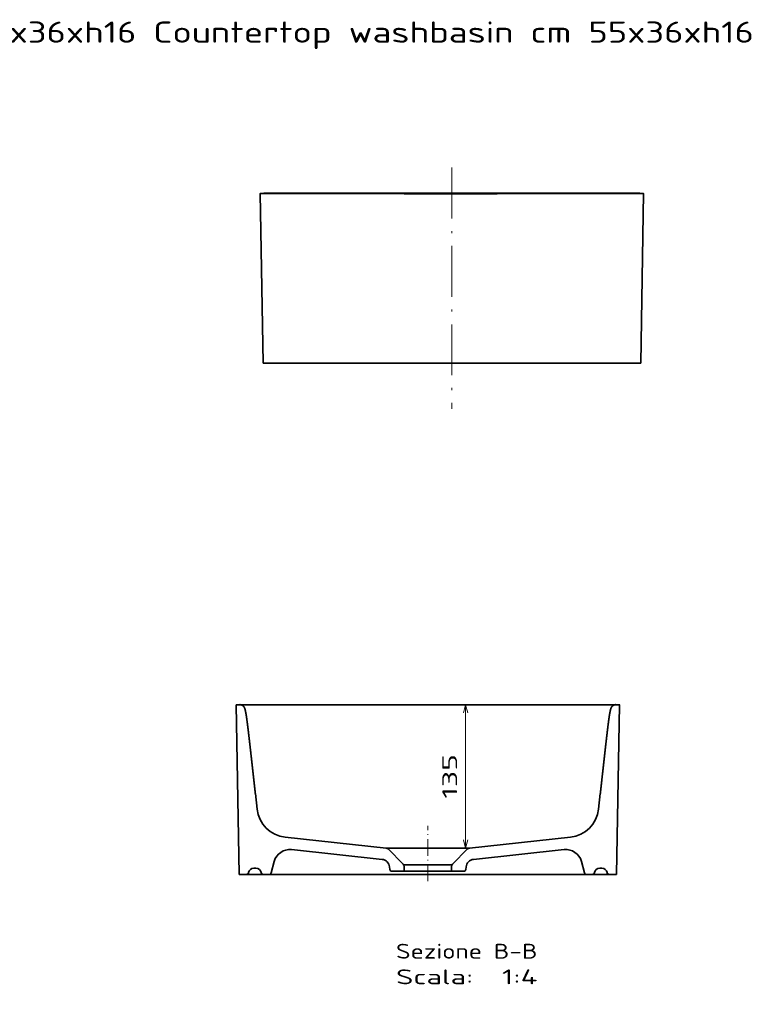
# Model space of a CAD drawing. Extents: x 34 to 384, y 34 to 267.
# Tile 2 of 2: x 209 to 384, y 34 to 267. Entities that reach past the tile are written whole.
import ezdxf
from ezdxf.enums import TextEntityAlignment as Align

# ---------------------------------------------------------------- set-up
doc = ezdxf.new("R2010")
doc.units = 0
doc.linetypes.add('DASHDOT', pattern=[18.5, 12, -3, 0.5, -3])
doc.layers.get('0').update_dxf_attribs({"lineweight": 13})
doc.styles.get("Standard").update_dxf_attribs({"font": 'isocp.shx'})
doc.dimstyles.get("Standard").update_dxf_attribs({"dimtxt": 2.5, "dimasz": 2.5, "dimexe": 1.25, "dimexo": 0.625, "dimtad": 1, "dimcen": 2.5, "dimadec": 0, "dimazin": 0, "dimtfac": 1, "dimtmove": 0, "dimatfit": 0, "dimfxl": 0, "dimarcsym": 0})

# ---------------------------------------------------------------- blocks, each defined once
blk = doc.blocks.new('*D')
at = {"color": 7, "lineweight": 13}
for p, q in [((148.9, 225.65), (37.68, 225.65)), ((39.68, 185.6), (39.68, 225.65)), ((149.14, 185.6), (37.68, 185.6)), ((125.39, 139.33), (38.82, 139.33)), ((40.82, 48.83), (40.82, 139.33)), ((123.59, 89.99), (146.36, 114.46)), ((314.33, 105.01), (314.33, 71.21)), ((58.39, 92.08), (58.39, 34.35)), ((196.39, 92.08), (196.39, 34.35)), ((125.39, 48.83), (38.82, 48.83)), ((58.39, 36.35), (196.39, 36.35))]:
    blk.add_line(p, q, dxfattribs=at)
for points in [[(40.19, 223.72), (39.68, 225.65), (39.16, 223.72)], [(39.16, 187.53), (39.68, 185.6), (40.19, 187.53)], [(41.34, 137.4), (40.82, 139.33), (40.3, 137.4)], [(314.85, 103.08), (314.33, 105.01), (313.82, 103.08)], [(130.26, 96.4), (131.19, 98.16), (129.5, 97.1)], [(124.53, 91.76), (123.59, 89.99), (125.28, 91.06)], [(313.82, 73.14), (314.33, 71.21), (314.85, 73.14)], [(40.3, 50.76), (40.82, 48.83), (41.34, 50.76)], [(60.32, 36.87), (58.39, 36.35), (60.32, 35.84)], [(194.46, 35.84), (196.39, 36.35), (194.46, 36.87)]]:
    blk.add_lwpolyline(points, dxfattribs=at)
for s, rotation, p, p2 in [('160', 90, (37.68, 200.37), (37.68, 210.88)), ('45', 47.0521, (140.28, 110.86), (144.89, 115.82)), ('%%c', 47.0521, (137.85, 108.25), (139.6, 110.13)), ('360', 90, (38.82, 88.83), (38.82, 99.33)), ('135', 90.0001, (312.33, 82.86), (312.33, 93.37))]:
    blk.add_text(s, height=3.5, rotation=rotation, dxfattribs=at).set_placement(p, p2, align=Align.FIT)
blk.add_text('550', height=3.5, dxfattribs=at).set_placement((122.14, 38.35), (132.64, 38.35), align=Align.FIT)
blk = doc.blocks.new('BLOCK12')
at = {"color": 7, "lineweight": 13}
blk.add_text('7336  CORE Lavabo da appoggio cm 55x36xh16 Countertop washbasin cm 55x36xh16 ', height=20, dxfattribs=at).set_placement((-300, 322.25), (1035.85, 322.25), align=Align.FIT)
blk = doc.blocks.new('BLOCK14')
at = {"color": 7, "lineweight": 35, "ltscale": 0.088624}
blk.add_line((-181.01, 179.9), (-177.47, 180.19), dxfattribs=at)
at = {"color": 7, "lineweight": 35, "ltscale": 4.42191e-05}
blk.add_line((-181.01, 179.96), (-181.01, 179.96), dxfattribs=at)
at = {"color": 7, "lineweight": 35}
for p, q in [((-178.22, 19.98), (-181.01, 179.96)), ((-177.33, 180.2), (177.33, 180.2)), ((178.22, 19.98), (181.01, 179.96)), ((178.22, 19.98), (-178.22, 19.98))]:
    blk.add_line(p, q, dxfattribs=at)
at = {"color": 7, "lineweight": 35, "ltscale": 6.16128e-05}
blk.add_line((-181.01, 179.9), (-181.01, 179.9), dxfattribs=at)
at = {"color": 7, "lineweight": 13}
blk.add_line((-177.47, 180.19), (177.47, 180.19), dxfattribs=at)
at = {"color": 7, "lineweight": 35, "ltscale": 0.088625}
blk.add_line((181.01, 179.9), (177.47, 180.19), dxfattribs=at)
at = {"color": 7, "lineweight": 35, "ltscale": 6.12792e-05}
blk.add_line((181.01, 179.9), (181.01, 179.9), dxfattribs=at)
blk.add_line((181.01, 179.9), (181.01, 179.9), dxfattribs=at)
at = {"color": 7, "lineweight": 35}
for centre, radius, start, end in [((-177.33, 178.38), 1.82, 88.7899, 94.54216), ((-177.33, 178.43), 1.77, 89.90453, 94.59333), ((177.33, 178.43), 1.77, 85.40667, 90.09548)]:
    blk.add_arc(centre, radius, start, end, dxfattribs=at)
blk.add_open_spline([(181.01, 179.9), (180.99, 179.9), (180.97, 179.9), (180.07, 179.89), (179.67, 179.89), (179.16, 179.89), (178.58, 179.89), (177.51, 179.89), (176.2, 179.88), (175.65, 179.88), (174.53, 179.88), (173.29, 179.88), (172.65, 179.88), (171.74, 179.88), (170.77, 179.88), (170.55, 179.88), (170.1, 179.88), (169.64, 179.88), (169.37, 179.88), (168.79, 179.88), (168.19, 179.88), (167.83, 179.88), (167.21, 179.88), (166.56, 179.87), (166.33, 179.87), (164.06, 179.87), (161.61, 179.87), (159.32, 179.87), (156.71, 179.87), (153.98, 179.87), (153.82, 179.87), (153.42, 179.86), (153.02, 179.86), (152.83, 179.86), (152.24, 179.86), (151.66, 179.86), (151.28, 179.86), (150.63, 179.86), (149.96, 179.86), (149.69, 179.86), (149.14, 179.86), (148.59, 179.86), (148.31, 179.86), (145.03, 179.86), (141.6, 179.86), (138.36, 179.86), (134.73, 179.85), (131, 179.85), (130.83, 179.85), (130.24, 179.85), (129.65, 179.85), (129.37, 179.85), (128.72, 179.85), (128.07, 179.85), (127.7, 179.85), (126.96, 179.85), (126.21, 179.85), (125.78, 179.85), (124.95, 179.85), (124.13, 179.85), (123.67, 179.85), (122.79, 179.85), (121.91, 179.85), (121.31, 179.85), (120.44, 179.85), (119.57, 179.85), (119.12, 179.85), (118.24, 179.85), (117.36, 179.85), (116.92, 179.85), (116.2, 179.85), (115.48, 179.84), (115.14, 179.84), (109.63, 179.84), (103.99, 179.84), (98.48, 179.84), (90.99, 179.84), (83.37, 179.83), (81.42, 179.83), (78.48, 179.83), (75.53, 179.83), (74.39, 179.83), (72.4, 179.83), (70.41, 179.83), (69.4, 179.83), (67.29, 179.83), (65.16, 179.83), (63.76, 179.83), (61.48, 179.83), (59.19, 179.83), (58.02, 179.83), (51.52, 179.83), (44.96, 179.83), (39.56, 179.83), (29.4, 179.82), (19.18, 179.82), (14.39, 179.82), (9.42, 179.82), (4.44, 179.82), (4.26, 179.82), (3.9, 179.82), (3.53, 179.82), (3.35, 179.82), (2.8, 179.82), (2.26, 179.82), (1.9, 179.82), (0.82, 179.82), (-0.25, 179.82), (-0.95, 179.82), (-1.86, 179.82), (-2.78, 179.82), (-2.96, 179.82), (-7.34, 179.82), (-11.72, 179.82), (-15.92, 179.82), (-25.54, 179.82), (-35.12, 179.82), (-40.44, 179.83), (-48.16, 179.83), (-55.83, 179.83), (-58.21, 179.83), (-69.25, 179.83), (-80.12, 179.83), (-88.58, 179.84), (-97.25, 179.84), (-105.67, 179.84), (-106.08, 179.84), (-106.89, 179.84), (-107.69, 179.84), (-108.09, 179.84), (-109.29, 179.84), (-110.48, 179.84), (-111.27, 179.84), (-112.56, 179.84), (-113.84, 179.84), (-114.42, 179.84), (-117.06, 179.85), (-119.67, 179.85), (-121.77, 179.85), (-124.18, 179.85), (-126.55, 179.85), (-126.92, 179.85), (-127.56, 179.85), (-128.2, 179.85), (-128.53, 179.85), (-129.45, 179.85), (-130.38, 179.85), (-130.97, 179.85), (-131.92, 179.85), (-132.84, 179.85), (-133.16, 179.85), (-137.46, 179.86), (-141.62, 179.86), (-145.3, 179.86), (-151.11, 179.86), (-156.46, 179.87), (-158.47, 179.87), (-160.75, 179.87), (-162.9, 179.87), (-163.22, 179.87), (-163.86, 179.87), (-164.48, 179.87), (-164.79, 179.87), (-165.55, 179.87), (-166.29, 179.87), (-166.71, 179.87), (-167.64, 179.88), (-168.53, 179.88), (-169.04, 179.88), (-170.87, 179.88), (-172.53, 179.88), (-173.68, 179.88), (-174.93, 179.88), (-176.03, 179.88), (-176.18, 179.88), (-176.45, 179.88), (-176.72, 179.89), (-176.83, 179.89), (-177.05, 179.89), (-177.25, 179.89), (-177.35, 179.89), (-178.38, 179.89), (-179.25, 179.89), (-179.87, 179.89), (-180.47, 179.89), (-180.8, 179.9), (-180.86, 179.9), (-180.91, 179.9), (-180.94, 179.9), (-181.01, 179.9), (-181.01, 179.9), (-181.01, 179.9)], degree=5, knots=[0, 0, 0, 0, 0, 0, 0.970173, 0.970173, 0.970173, 19.670281, 19.670281, 19.670281, 31.067261, 31.067261, 31.067261, 42.809472, 42.809472, 42.809472, 46.36602, 46.36602, 46.36602, 49.79885, 49.79885, 49.79885, 55.100044, 55.100044, 55.100044, 58.594195, 58.594195, 58.594195, 85.6871, 85.6871, 85.6871, 87.855136, 87.855136, 87.855136, 89.936329, 89.936329, 89.936329, 94.098713, 94.098713, 94.098713, 96.873693, 96.873693, 96.873693, 99.648673, 99.648673, 99.648673, 129.655319, 129.655319, 129.655319, 132.349258, 132.349258, 132.349258, 134.802879, 134.802879, 134.802879, 138.074201, 138.074201, 138.074201, 141.232883, 141.232883, 141.232883, 145.073027, 145.073027, 145.073027, 148.617009, 148.617009, 148.617009, 152.333283, 152.333283, 152.333283, 156.049557, 156.049557, 156.049557, 158.233977, 158.233977, 158.233977, 200.829679, 200.829679, 200.829679, 215.536762, 215.536762, 215.536762, 222.737943, 222.737943, 222.737943, 230.184067, 230.184067, 230.184067, 238.258143, 238.258143, 238.258143, 246.76327, 246.76327, 246.76327, 285.298678, 285.298678, 285.298678, 319.045689, 319.045689, 319.045689, 320.331011, 320.331011, 320.331011, 321.616333, 321.616333, 321.616333, 324.186976, 324.186976, 324.186976, 329.349516, 329.349516, 329.349516, 330.634806, 330.634806, 330.634806, 360.195886, 360.195886, 360.195886, 398.587487, 398.587487, 398.587487, 415.456591, 415.456591, 415.456591, 478.64274, 478.64274, 478.64274, 481.859738, 481.859738, 481.859738, 485.076735, 485.076735, 485.076735, 491.510618, 491.510618, 491.510618, 495.457687, 495.457687, 495.457687, 512.978831, 512.978831, 512.978831, 515.704215, 515.704215, 515.704215, 518.513445, 518.513445, 518.513445, 523.507124, 523.507124, 523.507124, 526.564623, 526.564623, 526.564623, 561.706599, 561.706599, 561.706599, 584.324957, 584.324957, 584.324957, 588.333909, 588.333909, 588.333909, 592.342862, 592.342862, 592.342862, 598.071717, 598.071717, 598.071717, 605.033793, 605.033793, 605.033793, 625.350271, 625.350271, 625.350271, 628.986637, 628.986637, 628.986637, 631.480535, 631.480535, 631.480535, 634.011445, 634.011445, 634.011445, 658.05531, 658.05531, 658.05531, 664.657268, 664.657268, 664.657268, 664.721653, 664.721653, 664.721653, 664.721653, 664.721653, 664.721653], dxfattribs=at)
blk = doc.blocks.new('BLOCK15')
at = {"color": 7, "lineweight": 13}
for s, p, p2 in [('Sezione B-B', (-30, -59.43), (103.59, -59.43)), ('Scala:', (-30, -83.61), (42.86, -83.61)), ('  1:4', (42.86, -83.61), (103.59, -83.61))]:
    blk.add_text(s, height=14, dxfattribs=at).set_placement(p, p2, align=Align.FIT)
blk = doc.blocks.new('BLOCK16')
at = {"color": 7, "lineweight": 35, "ltscale": 0.088627}
for p, q in [((-181.01, 179.9), (-177.47, 180.19)), ((177.47, 180.19), (181.01, 179.9))]:
    blk.add_line(p, q, dxfattribs=at)
at = {"color": 7, "lineweight": 35}
for p, q in [((-178.22, 19.98), (-181.01, 179.96)), ((178.22, 19.98), (181.01, 179.96)), ((-134.55, 55.08), (-39.32, 44.9)), ((134.55, 55.08), (39.32, 44.9)), ((-43.23, 34.26), (-128.82, 43.4)), ((-23.2, 29.73), (-37.52, 44.04)), ((23.2, 29.73), (37.52, 44.04)), ((43.23, 34.26), (128.71, 43.39))]:
    blk.add_line(p, q, dxfattribs=at)
at = {"color": 7, "lineweight": 35, "ltscale": 0.367488}
for p, q in [((-161.18, 81.62), (-162.79, 96.23)), ((162.79, 96.23), (161.18, 81.62))]:
    blk.add_line(p, q, dxfattribs=at)
at = {"color": 7, "lineweight": 35, "ltscale": 2.78455e-05}
blk.add_line((134.55, 55.08), (134.55, 55.08), dxfattribs=at)
at = {"color": 7, "lineweight": 35, "ltscale": 0.002803}
blk.add_line((128.71, 43.39), (128.82, 43.4), dxfattribs=at)
at = {"color": 7, "lineweight": 35, "ltscale": 0.281796}
for p, q in [((-144.9, 32.37), (-147.82, 21.48)), ((144.9, 32.37), (147.82, 21.48))]:
    blk.add_line(p, q, dxfattribs=at)
at = {"color": 7, "lineweight": 35, "ltscale": 0.176787}
for p, q in [((-178.22, 20), (-171.14, 20)), ((171.14, 20), (178.22, 20))]:
    blk.add_line(p, q, dxfattribs=at)
at = {"color": 7, "lineweight": 35, "ltscale": 0.05}
for p, q in [((-162.22, 26), (-164.22, 26)), ((164.22, 26), (162.22, 26))]:
    blk.add_line(p, q, dxfattribs=at)
at = {"color": 7, "lineweight": 35, "ltscale": 0.138429}
for p, q in [((-155.29, 20), (-149.75, 20)), ((149.75, 20), (155.29, 20))]:
    blk.add_line(p, q, dxfattribs=at)
at = {"color": 7, "lineweight": 35, "ltscale": 0.06332}
blk.add_line((-35.83, 24.73), (-36.13, 27.24), dxfattribs=at)
at = {"color": 7, "lineweight": 35, "ltscale": 0.288078}
for p, q in [((-33.85, 22.96), (-22.32, 22.96)), ((33.85, 22.96), (22.32, 22.96))]:
    blk.add_line(p, q, dxfattribs=at)
at = {"color": 7, "lineweight": 35, "ltscale": 0.116058}
for p, q in [((-22.32, 22.96), (-22.32, 27.61)), ((22.32, 27.61), (22.32, 22.96))]:
    blk.add_line(p, q, dxfattribs=at)
at = {"color": 7, "lineweight": 35, "ltscale": 0.063322}
blk.add_line((35.83, 24.73), (36.13, 27.24), dxfattribs=at)
at = {"color": 7, "lineweight": 35}
for centre, radius, start, end in [((-131.36, 84.91), 30, 186.29976, 263.90099), ((131.36, 84.91), 30, 276.09888, 353.70024), ((-130.41, 28.49), 15, 83.90113, 164.99999), ((-39.64, 41.92), 3, 45.00076, 83.90032), ((39.64, 41.92), 3, 96.09956, 134.99924), ((130.41, 28.49), 15, 15.00001, 96.09873), ((-44.08, 26.3), 8, 6.7624, 83.901), ((-25.33, 27.61), 3, 0.00146, 44.99855), ((25.33, 27.61), 3, 135.00141, 179.99845), ((44.08, 26.3), 8, 96.09888, 173.2376), ((-171.14, 22), 2, 270, 351.78679), ((-164.22, 21), 5, 90, 171.78679), ((-162.22, 21), 5, 8.21321, 90), ((-155.29, 22), 2, 188.21321, 270), ((-149.75, 22), 2, 270, 345), ((-33.85, 24.96), 2, 186.76239, 270), ((33.85, 24.96), 2, 270, 353.23761), ((149.75, 22), 2, 195.01858, 269.98142), ((155.29, 22), 2, 270, 351.78679), ((162.22, 21), 5, 90, 171.78679), ((164.22, 21), 5, 8.21321, 90), ((171.14, 22), 2, 188.21321, 270)]:
    blk.add_arc(centre, radius, start, end, dxfattribs=at)
for points, knots in [([(-177.47, 180.19), (-177.18, 180.21), (-176.85, 180.17), (-176.52, 180.09), (-175.95, 179.9), (-175.4, 179.64), (-175.18, 179.52), (-174.75, 179.27), (-174.36, 178.98), (-174.18, 178.83), (-173.48, 178.16), (-173, 177.36), (-172.75, 176.68), (-172.51, 175.8), (-172.3, 174.9), (-172.26, 174.7), (-172.17, 174.29), (-172.08, 173.88), (-172.03, 173.68), (-171.86, 172.86), (-171.7, 172.05), (-171.59, 171.41), (-171.33, 169.93), (-171.11, 168.45), (-171, 167.64), (-170.71, 165.46), (-170.43, 163.28), (-170.27, 162.04), (-170.01, 159.95), (-169.75, 157.86), (-169.61, 156.71), (-169.41, 155.03), (-169.21, 153.35), (-169.12, 152.6), (-168.91, 150.8), (-168.7, 148.98), (-168.61, 148.19), (-168.4, 146.37), (-168.19, 144.57), (-168.11, 143.86), (-167.91, 142.08), (-167.71, 140.3), (-167.61, 139.44), (-167.41, 137.71), (-167.22, 135.99), (-167.12, 135.13), (-166.93, 133.4), (-166.74, 131.68), (-166.64, 130.81), (-166.45, 129.12), (-166.26, 127.43), (-166.15, 126.42), (-165.98, 124.9), (-165.81, 123.38), (-165.64, 121.86), (-165.46, 120.3), (-165.29, 118.74), (-165.2, 117.88), (-164.91, 115.29), (-164.62, 112.7), (-164.43, 110.98), (-164.02, 107.34), (-163.62, 103.7), (-163.51, 102.68), (-163.24, 100.25), (-162.97, 97.81), (-162.91, 97.29), (-162.85, 96.76), (-162.79, 96.23)], [0, 0, 0, 0, 0, 0, 2.329951, 2.329951, 2.329951, 3.957202, 3.957202, 3.957202, 5.541213, 5.541213, 5.541213, 10.59284, 10.59284, 10.59284, 12.081614, 12.081614, 12.081614, 13.570387, 13.570387, 13.570387, 18.001325, 18.001325, 18.001325, 24.278677, 24.278677, 24.278677, 33.666035, 33.666035, 33.666035, 39.326452, 39.326452, 39.326452, 45.71971, 45.71971, 45.71971, 52.135702, 52.135702, 52.135702, 58.677297, 58.677297, 58.677297, 64.863665, 64.863665, 64.863665, 71.050033, 71.050033, 71.050033, 77.230717, 77.230717, 77.230717, 83.152134, 83.152134, 83.152134, 88.128791, 88.128791, 88.128791, 94.305806, 94.305806, 94.305806, 106.67543, 106.67543, 106.67543, 120.343588, 120.343588, 120.343588, 124.134137, 124.134137, 124.134137, 124.134137, 124.134137, 124.134137]), ([(177.47, 180.19), (177.18, 180.21), (176.85, 180.17), (176.52, 180.09), (175.95, 179.9), (175.4, 179.64), (175.18, 179.52), (174.75, 179.27), (174.36, 178.98), (174.18, 178.83), (173.48, 178.16), (173, 177.36), (172.75, 176.68), (172.51, 175.8), (172.3, 174.9), (172.26, 174.7), (172.17, 174.29), (172.08, 173.88), (172.03, 173.68), (171.86, 172.86), (171.7, 172.05), (171.59, 171.41), (171.33, 169.93), (171.11, 168.45), (171, 167.64), (170.71, 165.46), (170.43, 163.28), (170.27, 162.04), (170.01, 159.95), (169.75, 157.86), (169.61, 156.71), (169.41, 155.03), (169.21, 153.35), (169.13, 152.6), (168.91, 150.8), (168.7, 148.98), (168.61, 148.19), (168.4, 146.37), (168.2, 144.57), (168.11, 143.86), (167.91, 142.08), (167.71, 140.3), (167.61, 139.44), (167.42, 137.71), (167.22, 135.99), (167.12, 135.13), (166.93, 133.4), (166.74, 131.68), (166.64, 130.81), (166.45, 129.12), (166.26, 127.43), (166.15, 126.42), (165.98, 124.9), (165.81, 123.38), (165.64, 121.86), (165.47, 120.3), (165.29, 118.74), (165.2, 117.88), (164.91, 115.29), (164.62, 112.7), (164.43, 110.98), (164.03, 107.34), (163.62, 103.7), (163.51, 102.68), (163.24, 100.25), (162.97, 97.81), (162.91, 97.29), (162.85, 96.76), (162.79, 96.23)], [0, 0, 0, 0, 0, 0, 2.329951, 2.329951, 2.329951, 3.957202, 3.957202, 3.957202, 5.541213, 5.541213, 5.541213, 10.59284, 10.59284, 10.59284, 12.081614, 12.081614, 12.081614, 13.570387, 13.570387, 13.570387, 18.001325, 18.001325, 18.001325, 24.278676, 24.278676, 24.278676, 33.66603, 33.66603, 33.66603, 39.326449, 39.326449, 39.326449, 45.719706, 45.719706, 45.719706, 52.135698, 52.135698, 52.135698, 58.677324, 58.677324, 58.677324, 64.863692, 64.863692, 64.863692, 71.05006, 71.05006, 71.05006, 77.230744, 77.230744, 77.230744, 83.152139, 83.152139, 83.152139, 88.128851, 88.128851, 88.128851, 94.305866, 94.305866, 94.305866, 106.675491, 106.675491, 106.675491, 120.34371, 120.34371, 120.34371, 124.134262, 124.134262, 124.134262, 124.134262, 124.134262, 124.134262])]:
    blk.add_open_spline(points, degree=5, knots=knots, dxfattribs=at)

msp = doc.modelspace()

# ---------------------------------------------------------------- linework, layer by layer
at = {"color": 7, "linetype": 'DASHDOT', "lineweight": 13}
msp.add_line((311.081, 231.7288), (311.081, 174.8018), dxfattribs=at)
at = {"color": 7, "lineweight": 35}
for p, q in [((260.2467, 105.0139), (350.7502, 105.0139)), ((260.8596, 64.9784), (349.9675, 64.9827))]:
    msp.add_line(p, q, dxfattribs=at)
at = {"color": 7, "linetype": 'DASHDOT', "lineweight": 13, "ltscale": 0.326992}
msp.add_line((305.4134, 63.3612), (305.4134, 76.4408), dxfattribs=at)
at = {"color": 7, "lineweight": 35, "ltscale": 0.49148}
msp.add_line((295.5839, 71.2083), (315.243, 71.2084), dxfattribs=at)
at = {"color": 7, "lineweight": 35, "ltscale": 0.283169}
msp.add_line((299.75, 67.2258), (311.0768, 67.2258), dxfattribs=at)
at = {"color": 7, "lineweight": 35, "ltscale": 0.279062}
msp.add_line((299.8322, 65.724), (310.9947, 65.724), dxfattribs=at)

# ---------------------------------------------------------------- block references
at = {"lineweight": 0, "xscale": 0.25, "yscale": 0.25, "zscale": 0.25}
for name, p in [('BLOCK12', (127.3905, 180.5991)), ('BLOCK14', (311.081, 180.5991)), ('BLOCK16', (305.4134, 59.9827)), ('BLOCK15', (305.4134, 59.9827))]:
    msp.add_blockref(name, p, dxfattribs=at)

# ---------------------------------------------------------------- dimensions: what is measured, and where the dimension line sits
at = {"color": 0, "lineweight": 0}
dim = msp.add_diameter_dim_2p(p1=(123.5878, 89.9943), p2=(131.1932, 98.165), dimstyle='Standard', override={"dimlfac": 4}, dxfattribs=at)
dim.commit()
dim.dimension.update_dxf_attribs({"geometry": '*D', "text_midpoint": (142.8357, 110.6728), "dimtype": 163})
for base, p1, p2, angle, text, middle, dimtype in [((40.8195, 139.3316), (127.3905, 48.8278), (127.3905, 139.3316), 89.999523, '360', (40.8195, 94.0797), 160), ((58.3891, 36.3547), (196.3919, 94.0796), (58.3891, 94.0796), 180, '550', (127.3905, 36.3547), 161)]:
    dim = msp.add_linear_dim(base=base, p1=p1, p2=p2, angle=angle, text=text, dimstyle='Standard', override={"dimlfac": 4}, dxfattribs=at)
    dim.commit()
    dim.dimension.update_dxf_attribs({"geometry": '*D', "text_midpoint": middle, "dimtype": dimtype})
for base, p1, p2, angle, middle in [((39.6763, 185.5991), (150.903, 225.6481), (151.1411, 185.5991), 269.998569, (39.6763, 205.6236)), ((314.3333, 71.2084), (350.7502, 105.0139), (315.243, 71.2084), 269.99865, (314.3333, 88.1111))]:
    dim = msp.add_linear_dim(base=base, p1=p1, p2=p2, angle=angle, dimstyle='Standard', override={"dimlfac": 4}, dxfattribs=at)
    dim.commit()
    dim.dimension.update_dxf_attribs({"geometry": '*D', "text_midpoint": middle, "dimtype": 160})

doc.saveas('drawing.dxf')
